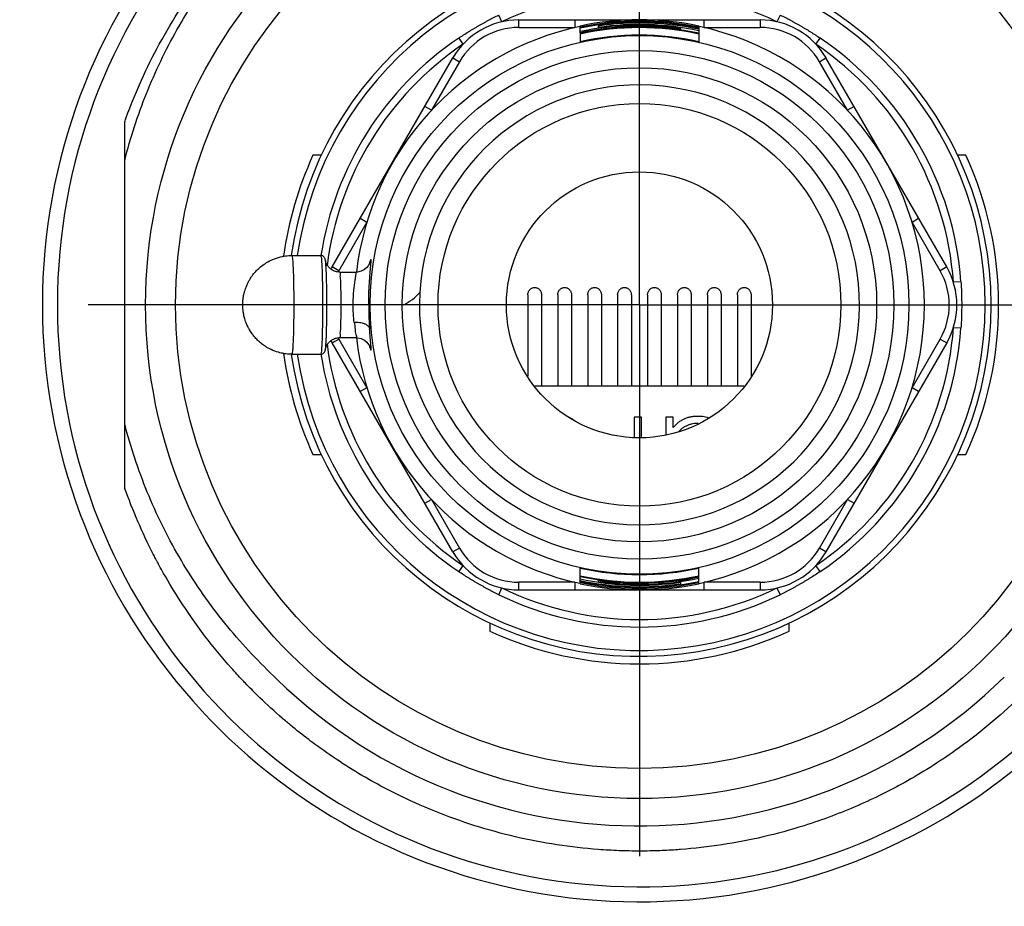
# Model space of a CAD drawing. Header units: inches. Extents: x 0 to 34, y 0 to 22.
# Tile 5 of 40: x 7.717 to 8.365, y 6.766 to 7.35. Entities that reach past the tile are written whole.
import ezdxf

# ---------------------------------------------------------------- set-up
doc = ezdxf.new("R2010")
doc.units = ezdxf.units.IN
doc.header["$LTSCALE"] = 1.87
doc.header["$MEASUREMENT"] = 0
doc.linetypes.add('CENTER', pattern=[0.6, 0.375, -0.075, 0.075, -0.075])
doc.layers.get('0').update_dxf_attribs({"linetype": 'CONTINUOUS'})
doc.layers.add('DEFAULT_1', color=7, linetype='CENTER')
doc.layers.add('DIMENSIONS', color=7, linetype='CONTINUOUS')
doc.styles.get("Standard").update_dxf_attribs({"font": 'txt', "width": 0.8})
doc.dimstyles.new('DIMSTYLE_1', dxfattribs={"dimtxt": 0.125, "dimasz": 0.1875, "dimexe": 0.18, "dimexo": 0.0625, "dimgap": 0.09, "dimtad": 0, "dimtih": 1, "dimtoh": 1, "dimdec": 3, "dimlfac": 2, "dimzin": 4, "dimdsep": 46, "dimtxsty": 'STANDARD', "dimblk": '_FILLED', "dimblk1": '_FILLED', "dimblk2": '_FILLED', "dimcen": 0.09, "dimadec": 0, "dimazin": 0, "dimtp": 0.01, "dimtm": 0.01, "dimtfac": 1, "dimtdec": 3, "dimtofl": 0, "dimtmove": 0, "dimatfit": 3, "dimldrblk": '_FILLED', "dimfxl": 1, "dimtolj": 1, "dimtzin": 4, "dimarcsym": 0})

# ---------------------------------------------------------------- blocks, each defined once
blk = doc.blocks.new('_FILLED')
at = {"color": 0, "linetype": 'BYBLOCK'}
blk.add_solid([(0, 0), (-1, 0.1736), (-1, -0.1736)], dxfattribs=at)
blk = doc.blocks.new('*D4')
at = {"layer": 'DIMENSIONS', "color": 2, "linetype": 'CONTINUOUS'}
for p, q in [((9.10931, 6.80283), (9.10931, 4.74587)), ((7.23923, 6.37117), (7.23923, 4.74587)), ((7.23923, 4.87087), (7.63635, 4.87087)), ((9.10931, 4.87087), (8.68635, 4.87087))]:
    blk.add_line(p, q, dxfattribs=at)
at = {"layer": 'DIMENSIONS', "color": 2, "linetype": 'CONTINUOUS', "xscale": 0.1875, "yscale": 0.1875, "zscale": 0.1875, "rotation": 180}
blk.add_blockref('_FILLED', (7.23923, 4.87087), dxfattribs=at)
at = {"layer": 'DIMENSIONS', "color": 2, "linetype": 'CONTINUOUS', "xscale": 0.1875, "yscale": 0.1875, "zscale": 0.1875}
blk.add_blockref('_FILLED', (9.10931, 4.87087), dxfattribs=at)
at = {"layer": 'DIMENSIONS', "color": 2, "linetype": 'CONTINUOUS', "width": 0.8}
for s, p in [('[', (8.22385, 4.80837)), (']', (8.52385, 4.80837)), ('3.74', (7.69885, 4.80837)), ('95', (8.32385, 4.80837))]:
    blk.add_text(s, height=0.125, dxfattribs=at).set_placement(p)
blk = doc.blocks.new('*D5')
at = {"layer": 'DIMENSIONS', "color": 2, "linetype": 'CONTINUOUS'}
for p, q in [((9.79828, 6.80283), (9.79828, 3.99587)), ((7.23923, 6.37117), (7.23923, 3.99587)), ((7.23923, 4.12087), (7.87055, 4.12087)), ((9.79828, 4.12087), (9.02055, 4.12087))]:
    blk.add_line(p, q, dxfattribs=at)
at = {"layer": 'DIMENSIONS', "color": 2, "linetype": 'CONTINUOUS', "xscale": 0.1875, "yscale": 0.1875, "zscale": 0.1875, "rotation": 180}
blk.add_blockref('_FILLED', (7.23923, 4.12087), dxfattribs=at)
at = {"layer": 'DIMENSIONS', "color": 2, "linetype": 'CONTINUOUS', "xscale": 0.1875, "yscale": 0.1875, "zscale": 0.1875}
blk.add_blockref('_FILLED', (9.79828, 4.12087), dxfattribs=at)
at = {"layer": 'DIMENSIONS', "color": 2, "linetype": 'CONTINUOUS', "width": 0.8}
for s, p in [('[', (8.45805, 4.05837)), (']', (8.85805, 4.05837)), ('5.12', (7.93305, 4.05837)), ('130', (8.55805, 4.05837))]:
    blk.add_text(s, height=0.125, dxfattribs=at).set_placement(p)

msp = doc.modelspace()

# ---------------------------------------------------------------- linework, layer by layer
at = {"color": 7, "linetype": 'CONTINUOUS'}
for p, q in [((8.03463, 7.34829), (8.03248, 7.35272)), ((8.21763, 7.35272), (8.21547, 7.34829)), ((8.04567, 7.34452), (8.04567, 7.34952)), ((8.04567, 7.34952), (8.20444, 7.34952)), ((8.04567, 7.34452), (8.0826, 7.34452)), ((8.0826, 7.34952), (8.0826, 7.34452)), ((8.08599, 7.34094), (8.08599, 7.34546)), ((8.0978, 7.34548), (8.0978, 7.34446)), ((8.1523, 7.34323), (8.1523, 7.34397)), ((8.16412, 7.34546), (8.16412, 7.34044)), ((8.1675, 7.34452), (8.1675, 7.34952)), ((8.1675, 7.34452), (8.20444, 7.34452)), ((8.20444, 7.34952), (8.20444, 7.34452)), ((8.00619, 7.33754), (8.00895, 7.33346)), ((8.08599, 7.34072), (8.08599, 7.34044)), ((8.08599, 7.34021), (8.08599, 7.33517)), ((8.16412, 7.34021), (8.16412, 7.33517)), ((8.24115, 7.33346), (8.24392, 7.33754)), ((7.92298, 7.18702), (8.00237, 7.32452)), ((8.00237, 7.32452), (8.0067, 7.32202)), ((8.24341, 7.32202), (8.24774, 7.32452)), ((8.32713, 7.18702), (8.24774, 7.32452)), ((8.0067, 7.32202), (7.98823, 7.29003)), ((8.26188, 7.29003), (8.24341, 7.32202)), ((7.98823, 7.29003), (7.9839, 7.29253)), ((8.26621, 7.29253), (8.26188, 7.29003)), ((7.78647, 7.04154), (7.78647, 7.2825)), ((7.91574, 7.26044), (7.91032, 7.26044)), ((8.33979, 7.26044), (8.33437, 7.26044)), ((7.94578, 7.21651), (7.92731, 7.18452)), ((7.94145, 7.21901), (7.94578, 7.21651)), ((8.30433, 7.21651), (8.30866, 7.21901)), ((8.3228, 7.18452), (8.30433, 7.21651)), ((7.89661, 7.19452), (7.91536, 7.19452)), ((7.92731, 7.18452), (7.92298, 7.18702)), ((7.92801, 7.18357), (7.93865, 7.18357)), ((8.32713, 7.18702), (8.3228, 7.18452)), ((8.33649, 7.1772), (8.33158, 7.17685)), ((8.05166, 7.16855), (8.05166, 7.11511)), ((8.06066, 7.16855), (8.06066, 7.10855)), ((8.07134, 7.16855), (8.07134, 7.10855)), ((8.08034, 7.16855), (8.08034, 7.10855)), ((8.09103, 7.16855), (8.09103, 7.10855)), ((8.10003, 7.16855), (8.10003, 7.10855)), ((8.11071, 7.16855), (8.11071, 7.10855)), ((8.11971, 7.16855), (8.11971, 7.10855)), ((8.1304, 7.16855), (8.1304, 7.10855)), ((8.1394, 7.16855), (8.1394, 7.10855)), ((8.15008, 7.16855), (8.15008, 7.10855)), ((8.15908, 7.16855), (8.15908, 7.10855)), ((8.16977, 7.16855), (8.16977, 7.10855)), ((8.17877, 7.16855), (8.17877, 7.10855)), ((8.18945, 7.16855), (8.18945, 7.10855)), ((8.19845, 7.16855), (8.19845, 7.11511)), ((7.97005, 7.16202), (7.96905, 7.16202)), ((8.33158, 7.14719), (8.33649, 7.14684)), ((7.92298, 7.13702), (7.92731, 7.13952)), ((8.00237, 6.99952), (7.92298, 7.13702)), ((7.92731, 7.13952), (7.94578, 7.10753)), ((7.92801, 7.14047), (7.93863, 7.14047)), ((8.32713, 7.13702), (8.24774, 6.99952)), ((8.30433, 7.10753), (8.3228, 7.13952)), ((8.3228, 7.13952), (8.32713, 7.13702)), ((7.89661, 7.12952), (7.91536, 7.12952)), ((7.94578, 7.10753), (7.94145, 7.10503)), ((8.19401, 7.10855), (8.0561, 7.10855)), ((8.30866, 7.10503), (8.30433, 7.10753)), ((8.1216, 7.0882), (8.1216, 7.075)), ((8.12646, 7.0882), (8.1216, 7.0882)), ((8.12646, 7.075), (8.12646, 7.0882)), ((8.14242, 7.0882), (8.14242, 7.07674)), ((8.14728, 7.0882), (8.14242, 7.0882)), ((8.14728, 7.08136), (8.14728, 7.0882)), ((7.91032, 7.06359), (7.91574, 7.06359)), ((8.33437, 7.06359), (8.33979, 7.06359)), ((7.9839, 7.03151), (7.98823, 7.03401)), ((7.98823, 7.03401), (8.0067, 7.00202)), ((8.24341, 7.00202), (8.26188, 7.03401)), ((8.26188, 7.03401), (8.26621, 7.03151)), ((8.0067, 7.00202), (8.00237, 6.99952)), ((8.24774, 6.99952), (8.24341, 7.00202)), ((8.00895, 6.99058), (8.00619, 6.9865)), ((8.08599, 6.98382), (8.08599, 6.98887)), ((8.16412, 6.98382), (8.16412, 6.98887)), ((8.24392, 6.9865), (8.24115, 6.99058)), ((8.08599, 6.97858), (8.08599, 6.9836)), ((8.16412, 6.98332), (8.16412, 6.9836)), ((8.16412, 6.97858), (8.16412, 6.9831)), ((8.03248, 6.97132), (8.03463, 6.97575)), ((8.04567, 6.97452), (8.04567, 6.97952)), ((8.0826, 6.97952), (8.04567, 6.97952)), ((8.0826, 6.97952), (8.0826, 6.97452)), ((8.0978, 6.9808), (8.0978, 6.98007)), ((8.1523, 6.97856), (8.1523, 6.97958)), ((8.1675, 6.97452), (8.1675, 6.97952)), ((8.20444, 6.97952), (8.1675, 6.97952)), ((8.20444, 6.97952), (8.20444, 6.97452)), ((8.21547, 6.97575), (8.21763, 6.97132)), ((8.04567, 6.97452), (8.20444, 6.97452)), ((8.02663, 6.95271), (8.02663, 6.94728)), ((8.22348, 6.94728), (8.22348, 6.95271))]:
    msp.add_line(p, q, dxfattribs=at)
for points in [[(7.94757, 7.18935), (7.94757, 7.18935), (7.94738, 7.18891), (7.9468, 7.18789), (7.94573, 7.18655), (7.94413, 7.18521), (7.94203, 7.18415), (7.9396, 7.18361), (7.93871, 7.18357)], [(7.93869, 7.14047), (7.93965, 7.14042), (7.94211, 7.13986), (7.94421, 7.13877), (7.94582, 7.1374), (7.94688, 7.13602), (7.94741, 7.13506), (7.94755, 7.13473)]]:
    msp.add_lwpolyline(points, dxfattribs=at)
for radius in [0.3248, 0.30512, 0.17718, 0.16734, 0.156, 0.1325, 0.0875]:
    msp.add_circle((8.12505, 7.16202), radius, dxfattribs=at)
for centre, radius, start, end in [((8.12505, 7.16202), 0.39272, 18.63216, 341.36784), ((8.12505, 7.16202), 0.38287, 18.6394, 341.36051), ((8.12505, 7.16202), 0.2313, 188.09088, 171.90912), ((8.12505, 7.16202), 0.22741, 188.22592, 171.77408), ((8.12505, 7.16202), 0.20705, 64.10633, 115.89367), ((8.12505, 7.16202), 0.18737, 102.09727, 173.40946), ((8.04567, 7.29952), 0.05, 90, 150), ((8.04567, 7.29952), 0.045, 90, 150), ((8.12505, 7.16202), 0.18756, 77.97888, 102.02112), ((8.12505, 7.16202), 0.18681, 77.92994, 102.07006), ((8.12505, 7.16202), 0.18611, 77.88425, 102.11575), ((8.12505, 7.16202), 0.18398, 81.48201, 102.25814), ((8.12505, 7.16202), 0.18325, 81.44781, 102.30775), ((8.12505, 7.16202), 0.18292, 77.66965, 102.33035), ((8.12505, 7.16202), 0.18265, 77.65074, 102.34926), ((8.12505, 7.16202), 0.18243, 77.63558, 102.36442), ((8.12505, 7.16202), 0.18547, 77.8419, 98.44903), ((8.12505, 7.16202), 0.18447, 77.77456, 98.49545), ((8.12505, 7.16202), 0.18737, 282.06427, 77.90943), ((8.20444, 7.29952), 0.05, 30, 90), ((8.20444, 7.29952), 0.045, 30, 90), ((8.12505, 7.16202), 0.21199, 124.10633, 171.18936), ((8.12505, 7.16202), 0.1775, 77.28707, 102.71293), ((8.12505, 7.16202), 0.21199, 4.10633, 55.89367), ((8.12505, 7.16202), 0.20705, 124.10633, 172.86046), ((8.12505, 7.16202), 0.20705, 4.10633, 55.89367), ((8.12505, 7.16202), 0.14472, 176.75409, 176.74917), ((8.12505, 7.16202), 0.23622, 155.37568, 172.21705), ((8.12505, 7.16202), 0.23622, 335.37568, 24.62432), ((7.96628, 7.16202), 0.05, 150, 151.93498), ((7.96628, 7.16202), 0.045, 150, 151.11664), ((8.28382, 7.16202), 0.045, 330, 30), ((8.28382, 7.16202), 0.05, 330, 30), ((7.95321, 7.19443), 0.03653, 297.46771, 318.50264), ((8.12505, 7.16202), 0.20705, 304.10633, 355.89367), ((8.12505, 7.16202), 0.21199, 304.10633, 355.89367), ((7.96628, 7.16202), 0.05, 208.0611, 210), ((7.96628, 7.16202), 0.045, 208.88605, 210), ((8.12505, 7.16202), 0.18737, 186.59236, 257.90943), ((8.12505, 7.16202), 0.23622, 187.77913, 204.62432), ((8.12505, 7.16202), 0.20705, 187.13952, 235.89367), ((8.12505, 7.16202), 0.21199, 188.81064, 235.89367), ((8.04567, 7.02452), 0.045, 210, 270), ((8.20444, 7.02452), 0.045, 270, 330), ((8.04567, 7.02452), 0.05, 210, 270), ((8.20444, 7.02452), 0.05, 270, 330), ((8.12505, 7.16202), 0.1775, 257.28707, 282.71293), ((8.12505, 7.16202), 0.18243, 257.63558, 282.36442), ((8.12505, 7.16202), 0.18265, 257.65074, 282.34926), ((8.12505, 7.16202), 0.18292, 257.66965, 282.33035), ((8.12505, 7.16202), 0.18447, 257.77456, 278.49545), ((8.12505, 7.16202), 0.18325, 261.44781, 282.30775), ((8.12505, 7.16202), 0.18398, 261.48201, 282.25814), ((8.12505, 7.16202), 0.20705, 244.10633, 295.89367), ((8.12505, 7.16202), 0.18547, 257.8419, 278.44903), ((8.12505, 7.16202), 0.18611, 257.88425, 282.11575), ((8.12505, 7.16202), 0.18681, 257.92994, 282.07006), ((8.12505, 7.16202), 0.18756, 257.97888, 282.02112), ((8.12505, 7.16202), 0.21199, 244.10633, 295.89367), ((8.12505, 7.16202), 0.23622, 245.37568, 294.62432), ((8.12505, 7.16202), 0.34285, 224.44005, 314.41882)]:
    msp.add_arc(centre, radius, start, end, dxfattribs=at)
for points, knots in [([(7.78647, 7.25703), (7.79029, 7.27202), (7.7999, 7.30152), (7.81997, 7.34343), (7.8454, 7.3824), (7.8757, 7.41764), (7.91035, 7.44868), (7.94516, 7.47259), (7.96879, 7.48519), (7.97896, 7.49002)], [0, 0, 0, 0, 0.148751, 0.297424, 0.445625, 0.594907, 0.74306, 0.891777, 1, 1, 1, 1]), ([(8.26864, 7.49138), (8.28139, 7.48548), (8.30722, 7.47155), (8.34349, 7.44589), (8.37705, 7.41512), (8.40633, 7.38035), (8.43094, 7.34217), (8.45047, 7.30114), (8.45984, 7.27234), (8.46364, 7.25767)], [0, 0, 0, 0, 0.134087, 0.279229, 0.422951, 0.567522, 0.711859, 0.855364, 1, 1, 1, 1]), ([(7.7875, 7.28535), (7.79354, 7.30188), (7.80464, 7.32648), (7.82307, 7.3575), (7.83895, 7.38008), (7.85348, 7.39771), (7.86363, 7.40867), (7.86769, 7.41285), (7.86861, 7.41379)], [0, 0, 0, 0, 0.344947, 0.526651, 0.707083, 0.885732, 0.974252, 1, 1, 1, 1]), ([(8.00619, 7.33754), (8.00724, 7.33826), (8.00935, 7.33965), (8.01203, 7.34134), (8.01419, 7.34266), (8.01582, 7.34364), (8.01745, 7.34461), (8.01909, 7.34556), (8.02074, 7.34651), (8.02239, 7.34744), (8.02405, 7.34836), (8.02627, 7.34956), (8.02907, 7.35104), (8.03134, 7.35217), (8.03248, 7.35272)], [0, 0, 0, 0, 0.125235, 0.250305, 0.312796, 0.37527, 0.437733, 0.500188, 0.56264, 0.625093, 0.68755, 0.750011, 0.874967, 1, 1, 1, 1]), ([(8.21763, 7.35272), (8.21877, 7.35217), (8.22104, 7.35104), (8.22384, 7.34956), (8.22607, 7.34835), (8.22773, 7.34743), (8.22938, 7.3465), (8.23103, 7.34556), (8.23267, 7.3446), (8.2343, 7.34364), (8.23592, 7.34266), (8.23808, 7.34134), (8.24076, 7.33965), (8.24287, 7.33825), (8.24392, 7.33754)], [0, 0, 0, 0, 0.125235, 0.250305, 0.312796, 0.37527, 0.437733, 0.500188, 0.56264, 0.625093, 0.68755, 0.750011, 0.874967, 1, 1, 1, 1]), ([(7.86413, 7.16202), (7.86413, 7.16228), (7.86414, 7.16282), (7.86417, 7.16369), (7.86423, 7.16466), (7.86434, 7.16573), (7.86449, 7.1669), (7.86472, 7.16825), (7.86501, 7.1696), (7.86541, 7.17109), (7.86593, 7.17276), (7.86662, 7.17455), (7.86749, 7.17648), (7.86869, 7.17872), (7.87025, 7.18109), (7.87224, 7.18358), (7.87451, 7.18593), (7.87738, 7.1883), (7.8809, 7.19058), (7.88517, 7.19258), (7.88877, 7.19362), (7.89082, 7.194), (7.89112, 7.19405)], [0, 0, 0, 0, 0.01718, 0.035966, 0.057217, 0.081039, 0.10701, 0.135258, 0.171232, 0.197544, 0.237173, 0.286827, 0.323829, 0.376426, 0.454413, 0.510044, 0.586566, 0.669951, 0.754678, 0.862155, 0.980436, 1, 1, 1, 1]), ([(7.89112, 7.19405), (7.89256, 7.1943), (7.89439, 7.19449), (7.89623, 7.19452), (7.89661, 7.19452)], [0, 0, 0, 0, 0.79326, 1, 1, 1, 1]), ([(7.89789, 7.16202), (7.89789, 7.16482), (7.89787, 7.17023), (7.89773, 7.17794), (7.89759, 7.18436), (7.89724, 7.18981), (7.89719, 7.19225), (7.89673, 7.19452), (7.89661, 7.19452)], [0, 0, 0, 0, 0.258234, 0.498899, 0.705629, 0.864395, 0.964517, 1, 1, 1, 1]), ([(7.91837, 7.19205), (7.91831, 7.19226), (7.91814, 7.19276), (7.91765, 7.19356), (7.9167, 7.19431), (7.91582, 7.19452), (7.91536, 7.19452)], [0, 0, 0, 0, 0.155339, 0.375795, 0.665475, 1, 1, 1, 1]), ([(7.91536, 7.19452), (7.91548, 7.19452), (7.91594, 7.19225), (7.91598, 7.18981), (7.91633, 7.18436), (7.91648, 7.17794), (7.91661, 7.17023), (7.91663, 7.16482), (7.91663, 7.16202)], [0, 0, 0, 0, 0.035484, 0.135606, 0.294372, 0.501102, 0.741766, 1, 1, 1, 1]), ([(7.91859, 7.19088), (7.91856, 7.19109), (7.9185, 7.19148), (7.91842, 7.19187), (7.91837, 7.19205)], [0, 0, 0, 0, 0.527167, 1, 1, 1, 1]), ([(7.91866, 7.19063), (7.91862, 7.19083), (7.91857, 7.19104), (7.91859, 7.19089), (7.91859, 7.19088)], [0, 0, 0, 0, 0.895947, 1, 1, 1, 1]), ([(7.91945, 7.16202), (7.91945, 7.1646), (7.91943, 7.16959), (7.91931, 7.1767), (7.91918, 7.18263), (7.91885, 7.18762), (7.91882, 7.18959), (7.9186, 7.19088)], [0, 0, 0, 0, 0.268392, 0.518523, 0.733385, 0.898396, 1, 1, 1, 1]), ([(7.92224, 7.18545), (7.92177, 7.1858), (7.92083, 7.18663), (7.91975, 7.18795), (7.91903, 7.18953), (7.9188, 7.18997), (7.91867, 7.19058), (7.91866, 7.19063)], [0, 0, 0, 0, 0.273794, 0.586822, 0.832546, 0.986754, 1, 1, 1, 1]), ([(7.94833, 7.18747), (7.94842, 7.18838), (7.94854, 7.18944), (7.94857, 7.1923), (7.94772, 7.19048), (7.94748, 7.18959), (7.94736, 7.18904)], [0, 0, 0, 0, 0.437937, 0.604184, 0.738598, 1, 1, 1, 1]), ([(7.92801, 7.18357), (7.92702, 7.18357), (7.92514, 7.18386), (7.92327, 7.18473), (7.92239, 7.18534), (7.92224, 7.18545)], [0, 0, 0, 0, 0.482317, 0.908378, 1, 1, 1, 1]), ([(7.92886, 7.16202), (7.92886, 7.16404), (7.92886, 7.16795), (7.92867, 7.17328), (7.92878, 7.17807), (7.92804, 7.18068), (7.92869, 7.1833), (7.92805, 7.18336), (7.92801, 7.18336)], [0, 0, 0, 0, 0.282698, 0.542532, 0.7585, 0.913196, 0.994379, 1, 1, 1, 1]), ([(7.93674, 7.16202), (7.93674, 7.16225), (7.93674, 7.16388), (7.93681, 7.16619), (7.93698, 7.16892), (7.93713, 7.17088), (7.93732, 7.17276), (7.93752, 7.17452), (7.93774, 7.17617), (7.93796, 7.17768), (7.93817, 7.17904), (7.93836, 7.18024), (7.93852, 7.18127), (7.93863, 7.18201), (7.9387, 7.18251), (7.93874, 7.18281), (7.93876, 7.18306), (7.93877, 7.18324), (7.93877, 7.18335), (7.93877, 7.18342), (7.93876, 7.18348), (7.93875, 7.18352), (7.93874, 7.18355), (7.93872, 7.18357), (7.93871, 7.18357), (7.9387, 7.18357)], [0, 0, 0, 0, 0.031677, 0.22559, 0.319353, 0.410324, 0.497376, 0.579634, 0.656379, 0.726952, 0.790695, 0.84696, 0.895099, 0.934488, 0.95072, 0.964603, 0.97613, 0.985303, 0.989012, 0.992138, 0.994689, 0.99668, 0.998156, 0.999234, 1, 1, 1, 1]), ([(7.94696, 7.16202), (7.94696, 7.16445), (7.94705, 7.16924), (7.94739, 7.17616), (7.94785, 7.18205), (7.94819, 7.18605), (7.94833, 7.18747)], [0, 0, 0, 0, 0.286619, 0.564426, 0.809127, 1, 1, 1, 1]), ([(8.3365, 7.1772), (8.33659, 7.17593), (8.33674, 7.1734), (8.33686, 7.17024), (8.33693, 7.16771), (8.33696, 7.16581), (8.33698, 7.16391), (8.33699, 7.16265), (8.33699, 7.16202)], [0, 0, 0, 0, 0.250469, 0.500608, 0.625591, 0.75054, 0.875465, 1, 1, 1, 1]), ([(8.05166, 7.16855), (8.05166, 7.16871), (8.05168, 7.16918), (8.05181, 7.16995), (8.05214, 7.17082), (8.0526, 7.17159), (8.05318, 7.17226), (8.05384, 7.17278), (8.05458, 7.17316), (8.05536, 7.17339), (8.05589, 7.17344), (8.05616, 7.17344)], [0, 0, 0, 0, 0.063234, 0.191053, 0.316377, 0.438699, 0.556956, 0.671803, 0.783303, 0.892419, 1, 1, 1, 1]), ([(8.05616, 7.17344), (8.05642, 7.17344), (8.05695, 7.17339), (8.05773, 7.17316), (8.05846, 7.17279), (8.05913, 7.17226), (8.05971, 7.1716), (8.06017, 7.17083), (8.06049, 7.16996), (8.06063, 7.16919), (8.06066, 7.16871), (8.06066, 7.16855)], [0, 0, 0, 0, 0.107402, 0.216051, 0.327358, 0.441592, 0.559854, 0.681858, 0.807157, 0.934972, 1, 1, 1, 1]), ([(8.07134, 7.16855), (8.07134, 7.16871), (8.07136, 7.16918), (8.0715, 7.16995), (8.07182, 7.17082), (8.07228, 7.17159), (8.07286, 7.17226), (8.07353, 7.17278), (8.07427, 7.17316), (8.07504, 7.17339), (8.07558, 7.17344), (8.07584, 7.17344)], [0, 0, 0, 0, 0.063234, 0.191053, 0.316377, 0.438699, 0.556956, 0.671803, 0.783303, 0.892419, 1, 1, 1, 1]), ([(8.07584, 7.17344), (8.0761, 7.17344), (8.07664, 7.17339), (8.07741, 7.17316), (8.07815, 7.17279), (8.07881, 7.17226), (8.07939, 7.1716), (8.07986, 7.17083), (8.08018, 7.16996), (8.08032, 7.16919), (8.08034, 7.16871), (8.08034, 7.16855)], [0, 0, 0, 0, 0.107402, 0.216051, 0.327358, 0.441592, 0.559854, 0.681858, 0.807157, 0.934972, 1, 1, 1, 1]), ([(8.09103, 7.16855), (8.09103, 7.16871), (8.09105, 7.16918), (8.09118, 7.16995), (8.09151, 7.17082), (8.09197, 7.17159), (8.09255, 7.17226), (8.09321, 7.17278), (8.09395, 7.17316), (8.09473, 7.17339), (8.09526, 7.17344), (8.09553, 7.17344)], [0, 0, 0, 0, 0.063234, 0.191053, 0.316377, 0.438699, 0.556956, 0.671803, 0.783303, 0.892419, 1, 1, 1, 1]), ([(8.09553, 7.17344), (8.09579, 7.17344), (8.09632, 7.17339), (8.0971, 7.17316), (8.09783, 7.17279), (8.0985, 7.17226), (8.09908, 7.1716), (8.09954, 7.17083), (8.09986, 7.16996), (8.1, 7.16919), (8.10003, 7.16871), (8.10003, 7.16855)], [0, 0, 0, 0, 0.107402, 0.216051, 0.327358, 0.441592, 0.559854, 0.681858, 0.807157, 0.934972, 1, 1, 1, 1]), ([(8.11071, 7.16855), (8.11071, 7.16871), (8.11073, 7.16918), (8.11087, 7.16995), (8.11119, 7.17082), (8.11165, 7.17159), (8.11223, 7.17226), (8.1129, 7.17278), (8.11364, 7.17316), (8.11441, 7.17339), (8.11495, 7.17344), (8.11521, 7.17344)], [0, 0, 0, 0, 0.063234, 0.191053, 0.316377, 0.438699, 0.556956, 0.671803, 0.783303, 0.892419, 1, 1, 1, 1]), ([(8.11521, 7.17344), (8.11547, 7.17344), (8.11601, 7.17339), (8.11678, 7.17316), (8.11752, 7.17279), (8.11818, 7.17226), (8.11876, 7.1716), (8.11923, 7.17083), (8.11955, 7.16996), (8.11969, 7.16919), (8.11971, 7.16871), (8.11971, 7.16855)], [0, 0, 0, 0, 0.107402, 0.216051, 0.327358, 0.441592, 0.559854, 0.681858, 0.807157, 0.934972, 1, 1, 1, 1]), ([(8.1304, 7.16855), (8.1304, 7.16871), (8.13042, 7.16918), (8.13055, 7.16995), (8.13088, 7.17082), (8.13134, 7.17159), (8.13192, 7.17226), (8.13258, 7.17278), (8.13332, 7.17316), (8.1341, 7.17339), (8.13463, 7.17344), (8.1349, 7.17344)], [0, 0, 0, 0, 0.063234, 0.191053, 0.316377, 0.438699, 0.556956, 0.671803, 0.783303, 0.892419, 1, 1, 1, 1]), ([(8.1349, 7.17344), (8.13516, 7.17344), (8.13569, 7.17339), (8.13647, 7.17316), (8.1372, 7.17279), (8.13787, 7.17226), (8.13845, 7.1716), (8.13891, 7.17083), (8.13923, 7.16996), (8.13937, 7.16919), (8.1394, 7.16871), (8.1394, 7.16855)], [0, 0, 0, 0, 0.107402, 0.216051, 0.327358, 0.441592, 0.559854, 0.681858, 0.807157, 0.934972, 1, 1, 1, 1]), ([(8.15008, 7.16855), (8.15008, 7.16871), (8.1501, 7.16918), (8.15024, 7.16995), (8.15056, 7.17082), (8.15102, 7.17159), (8.1516, 7.17226), (8.15227, 7.17278), (8.15301, 7.17316), (8.15378, 7.17339), (8.15432, 7.17344), (8.15458, 7.17344)], [0, 0, 0, 0, 0.063234, 0.191053, 0.316377, 0.438699, 0.556956, 0.671803, 0.783303, 0.892419, 1, 1, 1, 1]), ([(8.15458, 7.17344), (8.15484, 7.17344), (8.15538, 7.17339), (8.15615, 7.17316), (8.15689, 7.17279), (8.15755, 7.17226), (8.15813, 7.1716), (8.1586, 7.17083), (8.15892, 7.16996), (8.15906, 7.16919), (8.15908, 7.16871), (8.15908, 7.16855)], [0, 0, 0, 0, 0.107402, 0.216051, 0.327358, 0.441592, 0.559854, 0.681858, 0.807157, 0.934972, 1, 1, 1, 1]), ([(8.16977, 7.16855), (8.16977, 7.16871), (8.16979, 7.16918), (8.16992, 7.16995), (8.17025, 7.17082), (8.17071, 7.17159), (8.17129, 7.17226), (8.17195, 7.17278), (8.17269, 7.17316), (8.17347, 7.17339), (8.174, 7.17344), (8.17427, 7.17344)], [0, 0, 0, 0, 0.063234, 0.191053, 0.316377, 0.438699, 0.556956, 0.671803, 0.783303, 0.892419, 1, 1, 1, 1]), ([(8.17427, 7.17344), (8.17453, 7.17344), (8.17506, 7.17339), (8.17584, 7.17316), (8.17657, 7.17279), (8.17724, 7.17226), (8.17782, 7.1716), (8.17828, 7.17083), (8.1786, 7.16996), (8.17874, 7.16919), (8.17877, 7.16871), (8.17877, 7.16855)], [0, 0, 0, 0, 0.107402, 0.216051, 0.327358, 0.441592, 0.559854, 0.681858, 0.807157, 0.934972, 1, 1, 1, 1]), ([(8.18945, 7.16855), (8.18945, 7.16871), (8.18947, 7.16918), (8.18961, 7.16995), (8.18993, 7.17082), (8.19039, 7.17159), (8.19097, 7.17226), (8.19164, 7.17278), (8.19238, 7.17316), (8.19315, 7.17339), (8.19369, 7.17344), (8.19395, 7.17344)], [0, 0, 0, 0, 0.063234, 0.191053, 0.316377, 0.438699, 0.556956, 0.671803, 0.783303, 0.892419, 1, 1, 1, 1]), ([(8.19395, 7.17344), (8.19421, 7.17344), (8.19475, 7.17339), (8.19552, 7.17316), (8.19626, 7.17279), (8.19692, 7.17226), (8.1975, 7.1716), (8.19797, 7.17083), (8.19829, 7.16996), (8.19843, 7.16919), (8.19845, 7.16871), (8.19845, 7.16855)], [0, 0, 0, 0, 0.107402, 0.216051, 0.327358, 0.441592, 0.559854, 0.681858, 0.807157, 0.934972, 1, 1, 1, 1]), ([(7.89111, 7.12999), (7.88991, 7.13019), (7.88706, 7.13085), (7.88304, 7.13237), (7.87941, 7.13437), (7.87642, 7.13648), (7.87394, 7.13866), (7.87188, 7.14088), (7.8701, 7.14317), (7.86866, 7.14538), (7.86753, 7.14749), (7.86671, 7.14929), (7.86603, 7.15102), (7.86549, 7.15267), (7.86508, 7.15418), (7.86478, 7.15552), (7.86453, 7.15687), (7.86436, 7.15808), (7.86425, 7.15922), (7.86418, 7.16025), (7.86414, 7.16117), (7.86413, 7.16175), (7.86413, 7.16202)], [0, 0, 0, 0, 0.080201, 0.192661, 0.282154, 0.352658, 0.433484, 0.499587, 0.552183, 0.624236, 0.673786, 0.709602, 0.754656, 0.796101, 0.823924, 0.858324, 0.886616, 0.914185, 0.939156, 0.961971, 0.982126, 1, 1, 1, 1]), ([(7.89661, 7.12952), (7.89673, 7.12952), (7.89719, 7.13178), (7.89724, 7.13423), (7.89759, 7.13968), (7.89773, 7.1461), (7.89787, 7.15381), (7.89789, 7.15921), (7.89789, 7.16202)], [0, 0, 0, 0, 0.035484, 0.135606, 0.294372, 0.501102, 0.741766, 1, 1, 1, 1]), ([(7.91663, 7.16202), (7.91663, 7.15921), (7.91661, 7.15381), (7.91648, 7.1461), (7.91633, 7.13968), (7.91598, 7.13423), (7.91594, 7.13178), (7.91548, 7.12952), (7.91536, 7.12952)], [0, 0, 0, 0, 0.258234, 0.498898, 0.705628, 0.864394, 0.964516, 1, 1, 1, 1]), ([(7.9186, 7.13316), (7.91882, 7.13444), (7.91885, 7.13641), (7.91918, 7.14141), (7.91931, 7.14733), (7.91943, 7.15445), (7.91945, 7.15943), (7.91945, 7.16202)], [0, 0, 0, 0, 0.101604, 0.266615, 0.481477, 0.731608, 1, 1, 1, 1]), ([(7.92801, 7.14068), (7.92805, 7.14068), (7.92869, 7.14073), (7.92804, 7.14336), (7.92878, 7.14597), (7.92867, 7.15076), (7.92886, 7.15609), (7.92886, 7.15999), (7.92886, 7.16202)], [0, 0, 0, 0, 0.005621, 0.086804, 0.2415, 0.457468, 0.717302, 1, 1, 1, 1]), ([(7.9374, 7.15062), (7.93725, 7.15188), (7.937, 7.1545), (7.93678, 7.15831), (7.93674, 7.16084), (7.93674, 7.16202)], [0, 0, 0, 0, 0.33311, 0.691587, 1, 1, 1, 1]), ([(7.94696, 7.16202), (7.94696, 7.1604), (7.947, 7.15689), (7.94719, 7.15165), (7.94741, 7.14803), (7.94753, 7.14628)], [0, 0, 0, 0, 0.308791, 0.667391, 1, 1, 1, 1]), ([(8.33699, 7.16202), (8.33699, 7.16138), (8.33698, 7.16012), (8.33696, 7.15822), (8.33693, 7.15632), (8.33686, 7.15379), (8.33674, 7.15063), (8.33659, 7.1481), (8.3365, 7.14684)], [0, 0, 0, 0, 0.12528, 0.250187, 0.3751, 0.500023, 0.749934, 1, 1, 1, 1]), ([(7.9374, 7.15062), (7.93798, 7.15066), (7.93917, 7.15069), (7.94095, 7.15055), (7.94242, 7.15027), (7.94353, 7.14994), (7.94429, 7.14965), (7.94499, 7.14931), (7.94562, 7.14894), (7.94616, 7.14854), (7.94674, 7.14799), (7.94727, 7.14726), (7.94748, 7.1466), (7.94753, 7.14628)], [0, 0, 0, 0, 0.147918, 0.30021, 0.450612, 0.52286, 0.59202, 0.657431, 0.718661, 0.775439, 0.82775, 0.91987, 1, 1, 1, 1]), ([(7.9374, 7.15062), (7.9376, 7.14906), (7.93817, 7.14622), (7.93801, 7.14338), (7.93931, 7.14096), (7.93867, 7.14069), (7.93862, 7.14068)], [0, 0, 0, 0, 0.46565, 0.804372, 0.986018, 1, 1, 1, 1]), ([(7.94855, 7.13315), (7.94863, 7.13436), (7.94827, 7.13631), (7.94797, 7.14099), (7.94766, 7.14434), (7.94753, 7.14628)], [0, 0, 0, 0, 0.213072, 0.556197, 1, 1, 1, 1]), ([(7.91859, 7.1331), (7.91859, 7.13304), (7.91878, 7.13402), (7.91903, 7.13451), (7.91974, 7.13607), (7.92081, 7.13739), (7.92176, 7.13823), (7.92224, 7.13859)], [0, 0, 0, 0, 0.062649, 0.208952, 0.438329, 0.732651, 1, 1, 1, 1]), ([(7.92224, 7.13859), (7.92238, 7.13869), (7.92324, 7.13929), (7.92512, 7.14017), (7.92701, 7.14047), (7.92801, 7.14047)], [0, 0, 0, 0, 0.083295, 0.51171, 1, 1, 1, 1]), ([(7.91536, 7.12952), (7.91582, 7.12952), (7.91671, 7.12973), (7.91765, 7.13049), (7.91815, 7.13129), (7.91837, 7.13197), (7.9185, 7.13256), (7.91856, 7.13295), (7.91859, 7.13316)], [0, 0, 0, 0, 0.257452, 0.488781, 0.659026, 0.778517, 0.883402, 1, 1, 1, 1]), ([(7.9474, 7.13497), (7.94751, 7.13454), (7.94778, 7.13359), (7.9484, 7.13172), (7.94852, 7.13277), (7.94855, 7.13315)], [0, 0, 0, 0, 0.39118, 0.748769, 1, 1, 1, 1]), ([(7.89661, 7.12952), (7.89522, 7.12952), (7.89338, 7.12964), (7.89155, 7.12991), (7.89111, 7.12999)], [0, 0, 0, 0, 0.757186, 1, 1, 1, 1]), ([(8.07884, 7.0881), (8.07896, 7.08805), (8.07952, 7.08777), (8.0805, 7.0872), (8.08158, 7.08647), (8.08221, 7.08595), (8.08244, 7.08575)], [0, 0, 0, 0, 0.092966, 0.43726, 0.785672, 1, 1, 1, 1]), ([(8.14728, 7.08136), (8.14782, 7.08198), (8.14889, 7.08319), (8.15068, 7.08476), (8.15257, 7.08607), (8.15456, 7.08712), (8.15665, 7.08791), (8.15883, 7.08848), (8.1611, 7.08884), (8.16265, 7.08888), (8.16343, 7.08889)], [0, 0, 0, 0, 0.134298, 0.262085, 0.38627, 0.507165, 0.6273, 0.748145, 0.87237, 1, 1, 1, 1]), ([(8.16343, 7.08889), (8.16413, 7.08887), (8.16551, 7.08884), (8.16754, 7.08855), (8.16924, 7.08814), (8.17026, 7.08781), (8.17064, 7.08767)], [0, 0, 0, 0, 0.285446, 0.562913, 0.834889, 1, 1, 1, 1]), ([(7.88026, 6.92196), (7.86897, 6.93295), (7.84785, 6.95652), (7.82131, 6.99584), (7.80036, 7.03843), (7.7904, 7.0685), (7.78647, 7.08379)], [0, 0, 0, 0, 0.249792, 0.499724, 0.749793, 1, 1, 1, 1]), ([(8.16326, 7.08404), (8.16256, 7.08401), (8.16116, 7.08396), (8.1591, 7.08357), (8.15709, 7.08292), (8.15518, 7.08203), (8.15339, 7.08092), (8.15197, 7.07976), (8.1512, 7.07895), (8.15091, 7.07861)], [0, 0, 0, 0, 0.151853, 0.302021, 0.452237, 0.605676, 0.757637, 0.905284, 1, 1, 1, 1]), ([(7.81209, 6.98536), (7.81111, 6.9871), (7.80961, 6.98981), (7.80814, 6.99254), (7.80763, 6.99351)], [0, 0, 0, 0, 0.646456, 1, 1, 1, 1]), ([(8.44262, 6.99379), (8.44206, 6.99271), (8.4371, 6.98347), (8.42704, 6.96654), (8.41116, 6.94396), (8.39662, 6.92633), (8.38432, 6.91303), (8.37157, 6.90025), (8.35465, 6.88509), (8.32971, 6.86596), (8.31073, 6.85404), (8.29917, 6.84764)], [0, 0, 0, 0, 0.017539, 0.15144, 0.284404, 0.416053, 0.481285, 0.546158, 0.676947, 0.809245, 1, 1, 1, 1]), ([(7.83036, 6.95632), (7.82797, 6.95975), (7.82159, 6.96924), (7.81566, 6.97903), (7.81209, 6.98536)], [0, 0, 0, 0, 0.36478, 1, 1, 1, 1]), ([(8.03248, 6.97131), (8.03134, 6.97187), (8.02907, 6.973), (8.02627, 6.97448), (8.02404, 6.97569), (8.02238, 6.97661), (8.02073, 6.97754), (8.01908, 6.97848), (8.01744, 6.97943), (8.01581, 6.9804), (8.01418, 6.98138), (8.01202, 6.9827), (8.00935, 6.98439), (8.00723, 6.98578), (8.00619, 6.98649)], [0, 0, 0, 0, 0.125235, 0.250305, 0.312796, 0.37527, 0.437733, 0.500188, 0.56264, 0.625093, 0.68755, 0.750011, 0.874967, 1, 1, 1, 1]), ([(8.24392, 6.98649), (8.24287, 6.98578), (8.24076, 6.98439), (8.23808, 6.9827), (8.23592, 6.98137), (8.23429, 6.9804), (8.23266, 6.97943), (8.23102, 6.97847), (8.22937, 6.97753), (8.22772, 6.9766), (8.22606, 6.97568), (8.22383, 6.97447), (8.22103, 6.973), (8.21877, 6.97187), (8.21763, 6.97131)], [0, 0, 0, 0, 0.125235, 0.250305, 0.312796, 0.37527, 0.437733, 0.500188, 0.56264, 0.625093, 0.68755, 0.750011, 0.874967, 1, 1, 1, 1]), ([(7.86382, 6.91522), (7.86139, 6.91779), (7.85284, 6.92711), (7.84479, 6.93687), (7.83928, 6.94411)], [0, 0, 0, 0, 0.280116, 1, 1, 1, 1]), ([(7.87022, 6.90862), (7.86874, 6.9101), (7.8666, 6.91229), (7.86449, 6.91451), (7.86382, 6.91522)], [0, 0, 0, 0, 0.68238, 1, 1, 1, 1]), ([(7.89012, 6.89006), (7.88507, 6.89443), (7.87837, 6.90055), (7.87191, 6.90692), (7.87022, 6.90862)], [0, 0, 0, 0, 0.735664, 1, 1, 1, 1]), ([(7.90753, 6.87594), (7.90348, 6.87903), (7.89762, 6.88368), (7.89192, 6.88851), (7.89012, 6.89006)], [0, 0, 0, 0, 0.681877, 1, 1, 1, 1]), ([(7.95119, 6.8475), (7.93952, 6.85395), (7.92477, 6.8632), (7.91077, 6.87349), (7.90753, 6.87594)], [0, 0, 0, 0, 0.766232, 1, 1, 1, 1]), ([(8.15032, 6.80353), (8.14639, 6.80325), (8.13796, 6.8028), (8.12503, 6.80255), (8.11151, 6.80281), (8.09338, 6.80384), (8.07062, 6.80643), (8.04346, 6.81166), (8.00765, 6.82146), (7.97685, 6.8339), (7.95574, 6.84498), (7.95119, 6.8475)], [0, 0, 0, 0, 0.057174, 0.122454, 0.187731, 0.253452, 0.386024, 0.519831, 0.654491, 0.92456, 1, 1, 1, 1]), ([(8.29917, 6.84764), (8.29452, 6.84506), (8.279, 6.83691), (8.26291, 6.82991), (8.25148, 6.82561)], [0, 0, 0, 0, 0.303181, 1, 1, 1, 1]), ([(8.25148, 6.82561), (8.24548, 6.82336), (8.23064, 6.81823), (8.2066, 6.81165), (8.17944, 6.80642), (8.1606, 6.80428), (8.15091, 6.80357), (8.15032, 6.80353)], [0, 0, 0, 0, 0.185088, 0.453004, 0.719227, 0.982994, 1, 1, 1, 1])]:
    msp.add_open_spline(points, degree=3, knots=knots, dxfattribs=at)
for points in [[(7.78647, 7.2825), (7.78681, 7.28345), (7.78715, 7.2844), (7.7875, 7.28535)], [(8.16371, 7.08402), (8.16356, 7.08403), (8.16341, 7.08403), (8.16326, 7.08404)], [(7.80529, 6.99799), (7.79807, 7.01208), (7.79177, 7.02666), (7.78646, 7.04156)], [(7.80676, 6.99516), (7.80627, 6.9961), (7.80578, 6.99704), (7.80529, 6.99799)], [(7.80763, 6.99351), (7.80734, 6.99406), (7.80705, 6.99461), (7.80676, 6.99516)], [(7.83928, 6.94411), (7.83622, 6.94812), (7.83325, 6.95219), (7.83036, 6.95632)]]:
    msp.add_open_spline(points, degree=3, dxfattribs=at)
at = {"layer": 'DEFAULT_1', "color": 7, "linetype": 'CENTER'}
for p, q in [((8.12505, 7.16202), (8.12505, 7.52466)), ((7.96905, 7.16202), (7.76242, 7.16202)), ((8.12505, 7.16202), (7.97005, 7.16202)), ((8.12505, 7.16202), (8.12505, 6.79938)), ((8.12505, 7.16202), (8.48769, 7.16202))]:
    msp.add_line(p, q, dxfattribs=at)

# ---------------------------------------------------------------- dimensions: what is measured, and where the dimension line sits
at = {"layer": 'DIMENSIONS', "color": 2, "linetype": 'CONTINUOUS'}
for base, p2, picture, middle in [((9.10931, 4.87087), (9.10931, 6.80283), '*D4', (8.16135, 4.87087)), ((9.79828, 4.12087), (9.79828, 6.80283), '*D5', (8.44555, 4.12087))]:
    dim = msp.add_linear_dim(base=base, p1=(7.23923, 6.37117), p2=p2, dimstyle='DIMSTYLE_1', dxfattribs=at)
    dim.commit()
    dim.dimension.update_dxf_attribs({"geometry": picture, "text_midpoint": middle, "dimtype": 160})

doc.saveas('drawing.dxf')
